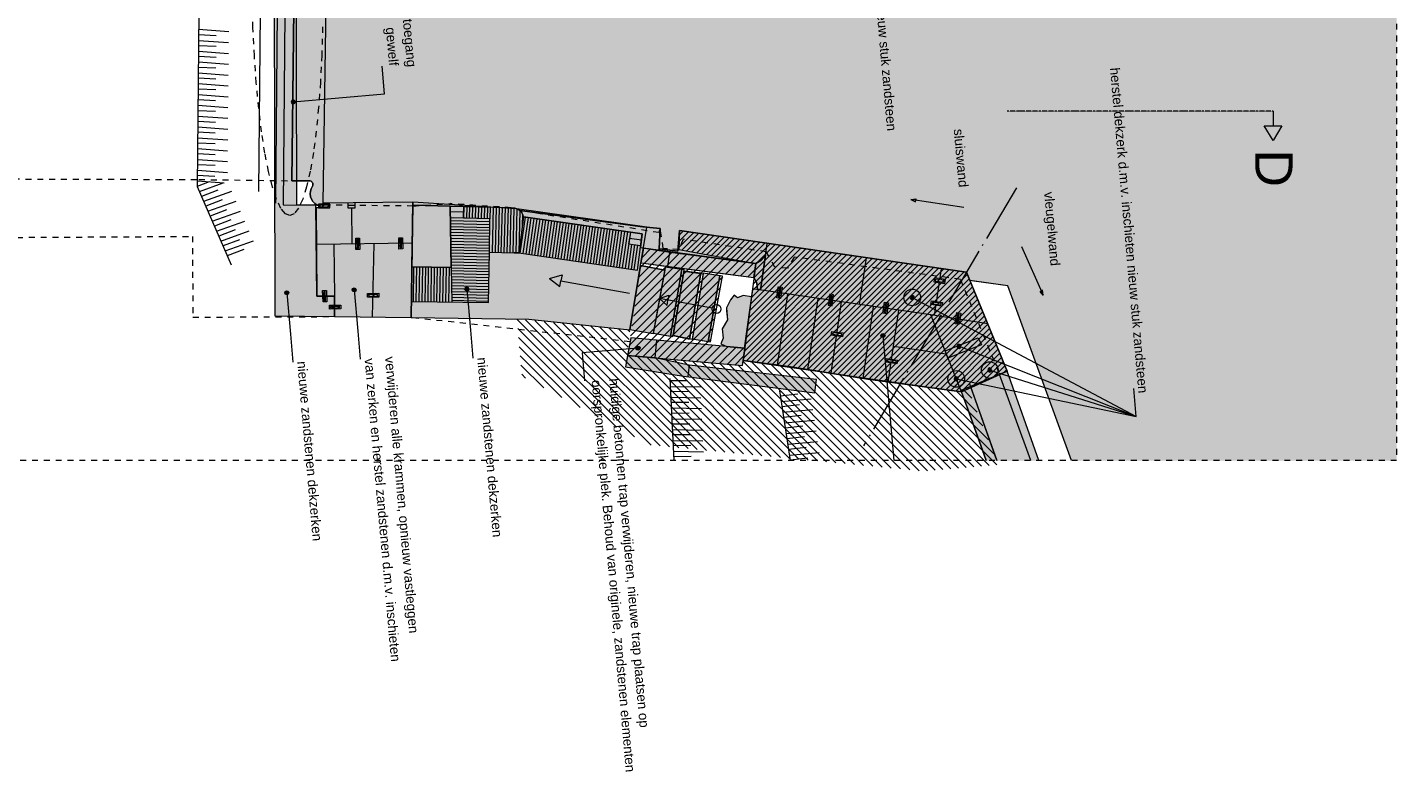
# Model space of a CAD drawing. Extents: x -251883 to 250656, y 0 to 909157.
# Tile 6 of 70: x 5320 to 28500, y 145247 to 158073. Entities that reach past the tile are written whole.
import ezdxf

# ---------------------------------------------------------------- set-up
doc = ezdxf.new("R2010")
doc.units = 0
doc.header["$MEASUREMENT"] = 0
for name, pattern in [('@L07DS2b', [6.3, 4, -1, 0.3, -1]), ('DASHDOT', [1250, 1000, -112.5, 25, -112.5]), ('DASHED', [200, 100, -100])]:
    doc.linetypes.add(name, pattern=pattern)
for name, color, linetype in [('A-0019-AFDEKVLAK', 1, 'Continuous'), ('A-0070-SYMBOOL', 8, 'Continuous'), ('A-0074--', 11, 'Continuous'), ('A-1100-TXT+MT-SO', 7, 'Continuous')]:
    doc.layers.add(name, color=color, linetype=linetype)
pattern_1 = [(45, (0, 0), (-49.497475, 49.497475), [])]

# ---------------------------------------------------------------- blocks, each defined once
blk = doc.blocks.new('M-MAATREGELEN_459')
at = {"linetype": 'Continuous', "lineweight": 5}
for color, points in [(111, [(143389, -102129), (142311, -99167), (141670, -99081), (141612, -98940), (136755, -98234), (136727, -98581), (136411, -98542), (136428, -98198), (136134, -98167), (134052, -97895), (134029, -97877), (134000, -97863), (133965, -97852), (133906, -97845), (132871, -97817), (132240, -97803), (132241, -97749), (130724, -97767), (130830, -90668), (132169, -90686), (132164, -90596), (132912, -90615), (132918, -90718), (133918, -90730), (134035, -90603), (136448, -90394), (136456, -90076), (136711, -90041), (136727, -90339), (137961, -90250), (137988, -90212), (138000, -89925), (138263, -89903), (138295, -90221), (141731, -89881), (142502, -89815), (143151, -88913), (144793, -88125), (145700, -87501), (145816, -87330), (146716, -87614), (147895, -92203), (148895, -91947), (148895, -102129)]), (111, [(130724, -97767), (130722, -97802), (130619, -97801, -0.445132), (130543, -97483, 0.478386), (130505, -97393), (130192, -97389), (130265, -91090), (130465, -91087, 0.564136), (130501, -90993, -0.391662), (130588, -90664), (130830, -90668)]), (8, [(130719, -97849), (130724, -97767), (132241, -97749), (132212, -99706), (130916, -99690), (130912, -99343), (130617, -99346), (130602, -97849)]), (254, [(132241, -97749), (134000, -97863), (136203, -98174), (135915, -99913), (134203, -99731), (132212, -99706)]), (254, [(132871, -97817), (132889, -98858), (132225, -98847), (132240, -97803)]), (8, [(136134, -98167), (136428, -98198), (136410, -98572), (136092, -98520), (136121, -98289), (134113, -98001, 0.163278), (134052, -97895)]), (8, [(136727, -98581), (136755, -98234), (141612, -98940), (142301, -100614), (141517, -100942), (141527, -100966), (139945, -100751), (138676, -100546), (137833, -100436), (137862, -100224), (137847, -100223), (137554, -100196), (137452, -100151), (137494, -100056), (137480, -99898), (137567, -99746), (137549, -99541), (137617, -99404), (137681, -99328), (137735, -99374), (137832, -99332), (137974, -99353), (137993, -99222), (138125, -99242), (138211, -98648), (138131, -98737), (138048, -98788), (136410, -98572), (136411, -98542)]), (8, [(138048, -98788), (138013, -99025), (136100, -98778), (136144, -98528)]), (254, [(138048, -98788), (138131, -98737), (138211, -98648), (138125, -99242), (138074, -99234), (138064, -99117), (138013, -99025)]), (8, [(136095, -98824), (136505, -98901), (136308, -99981), (135915, -99913)]), (254, [(136795, -98892), (136605, -100019), (136310, -99969), (136514, -98852)]), (254, [(137114, -98957), (136927, -100071), (136647, -100011), (136831, -98920)]), (254, [(137440, -98997), (137241, -100113), (136969, -100064), (137155, -98952)]), (8, [(137862, -100224), (137822, -100517), (135876, -100350), (135932, -100050)]), (254, [(136919, -100512), (139075, -100757), (139044, -100981), (136825, -100696), (135840, -100542), (135876, -100350), (136345, -100391)]), (254, [(142703, -102129), (141948, -102129), (141632, -101239), (141517, -100942), (142172, -100668)]), (254, [(142127, -102129), (141682, -100873), (142301, -100614), (142838, -102129)])]:
    blk.add_hatch(color=color, dxfattribs=at).paths.add_polyline_path(points, flags=0)
h = blk.add_hatch(dxfattribs=at)
h.set_pattern_fill('arcering', color=8, style=0, pattern_type=0)
h.set_pattern_definition([(45, (0, 0), (-70.71068, 70.71068), [])])
h.paths.add_polyline_path([(136144, -98528), (138048, -98788), (138013, -99025), (137498, -98959), (137253, -100169), (137847, -100223), (137822, -100517), (135876, -100350)], flags=0)
h = blk.add_hatch(dxfattribs=at)
h.set_pattern_fill('@AV093', color=154, style=0, pattern_type=0)
h.set_pattern_definition(pattern_1)
h.paths.add_polyline_path([(140660, -99230, 1), (140732, -99502, 1)], flags=0)
h = blk.add_hatch(dxfattribs=at)
h.set_pattern_fill('@AV093', color=154, style=0, pattern_type=0)
h.set_pattern_definition(pattern_1)
h.paths.add_polyline_path([(141870, -100166), (141300, -100392), (141252, -100271), (141810, -100050)], flags=0)
h = blk.add_hatch(dxfattribs=at)
h.set_pattern_fill('@AV093', color=154, style=0, pattern_type=0)
h.set_pattern_definition(pattern_1)
h.paths.add_polyline_path([(141971, -100459, 1), (142043, -100731, 1)], flags=0)
h = blk.add_hatch(dxfattribs=at)
h.set_pattern_fill('@AV093', color=154, style=0, pattern_type=0)
h.set_pattern_definition(pattern_1)
h.paths.add_polyline_path([(141403, -100609, 1), (141476, -100881, 1)], flags=0)
at = {"color": 7, "linetype": 'DASHED', "lineweight": 0}
blk.add_lwpolyline([(91895, -102129), (91895, -81129), (148895, -81129), (148895, -102129)], close=True, dxfattribs=at)
at = {"color": 111, "linetype": 'Continuous', "lineweight": 5}
blk.add_lwpolyline([(143389, -102129), (142311, -99167), (141670, -99081), (141612, -98940), (136755, -98234), (136727, -98581), (136411, -98542), (136428, -98198), (136428, -98198), (136134, -98167), (136134, -98167), (134052, -97895), (134029, -97877), (134000, -97863), (133965, -97852), (133906, -97845), (132871, -97817), (132240, -97803), (132241, -97749), (130724, -97767), (130830, -90668)], dxfattribs=at)
at = {"color": 9, "linetype": 'Continuous', "lineweight": 5}
for points in [[(129619, -89447), (128651, -90973), (128591, -97485), (129163, -98811)], [(128913, -94933), (128614, -94919)], [(128614, -95011), (129121, -95048)], [(128615, -94824), (129123, -94862)], [(128612, -95194), (129120, -95231)], [(128911, -95117), (128613, -95102)], [(128907, -95483), (128609, -95469)], [(128610, -95377), (129118, -95415)], [(128909, -95300), (128611, -95285)], [(128608, -95560), (129116, -95598)], [(128906, -95667), (128608, -95652)], [(128605, -95927), (129113, -95965)], [(128904, -95850), (128606, -95835)], [(128607, -95744), (129115, -95781)], [(128603, -96110), (129111, -96148)], [(128902, -96033), (128604, -96018)], [(128899, -96400), (128601, -96385)], [(128602, -96294), (129110, -96331)], [(128901, -96216), (128603, -96202)], [(128897, -96583), (128599, -96568)], [(128600, -96477), (129108, -96514)], [(128895, -96766), (128597, -96751)], [(128597, -96843), (129104, -96881)], [(128598, -96660), (129106, -96698)], [(128892, -97133), (128594, -97118)], [(128595, -97027), (129103, -97064)], [(128894, -96950), (128596, -96935)], [(128890, -97316), (128592, -97301)], [(128593, -97210), (129101, -97247)], [(128591, -97393), (129046, -97427)], [(128790, -97408), (128591, -97485)], [(128627, -97569), (129028, -97426)], [(128942, -97546), (128663, -97653)], [(128700, -97737), (129179, -97566)], [(129014, -97714), (128736, -97821)], [(128772, -97905), (129252, -97734)], [(129087, -97882), (128809, -97989)], [(128845, -98074), (129325, -97902)], [(129160, -98050), (128881, -98157)], [(128918, -98242), (129397, -98071)], [(129232, -98219), (128954, -98326)], [(128990, -98410), (129470, -98239)], [(129305, -98387), (129027, -98494)], [(129063, -98578), (129543, -98407)], [(129378, -98555), (129099, -98662)], [(136593, -100740), (136660, -102129)], [(136893, -100777), (136595, -100779)], [(136599, -100871), (137108, -100880)], [(136902, -100960), (136604, -100963)], [(136608, -101054), (137117, -101063)], [(138447, -100947), (138629, -102129)], [(138758, -101003), (138461, -101037)], [(136911, -101143), (136612, -101146)], [(136617, -101237), (137126, -101246)], [(138475, -101128), (138982, -101083)], [(138786, -101185), (138489, -101218)], [(138503, -101309), (139010, -101264)], [(136920, -101326), (136621, -101329)], [(136626, -101420), (137135, -101429)], [(136928, -101509), (136630, -101512)], [(138813, -101366), (138517, -101399)], [(138531, -101490), (139038, -101445)], [(136634, -101604), (137143, -101612)], [(136937, -101692), (136639, -101695)], [(138841, -101547), (138545, -101580)], [(138559, -101671), (139066, -101626)], [(138869, -101728), (138573, -101762)], [(136643, -101787), (137152, -101795)], [(136946, -101875), (136648, -101878)], [(136652, -101970), (137161, -101978)], [(138587, -101853), (139094, -101807)], [(138897, -101909), (138601, -101943)], [(138615, -102034), (139122, -101989)], [(136955, -102061), (136656, -102064)], [(138925, -102090), (138629, -102124)]]:
    blk.add_lwpolyline(points, dxfattribs=at)
at = {"color": 8, "linetype": 'Continuous', "lineweight": 5}
for points in [[(129979, -90628), (129913, -97766)], [(129689, -90873), (129627, -97570)], [(130617, -99346), (130912, -99343), (130916, -99690), (132212, -99706), (132241, -97749), (130724, -97767), (130719, -97849), (130602, -97849), (130617, -99346)], [(131139, -97763), (131140, -97849), (131265, -97847), (131264, -97761)], [(132871, -97817), (132889, -98858), (132225, -98847), (132240, -97803)], [(132246, -97817), (132245, -97817)], [(132874, -97777), (132873, -97777)], [(131202, -97848), (131209, -98459)], [(133099, -97923), (132873, -97917)], [(133097, -98023), (132875, -98017)], [(133547, -98034), (132930, -98018)], [(133537, -98601), (133547, -98034), (133097, -98023), (133102, -97823)], [(133102, -97823), (133097, -98023)], [(133152, -97824), (133147, -98024)], [(133202, -97826), (133197, -98025)], [(133252, -97827), (133247, -98026)], [(133302, -97828), (133297, -98028)], [(133352, -97830), (133347, -98029)], [(133402, -97831), (133397, -98030)], [(133452, -97832), (133447, -98031)], [(133502, -97834), (133497, -98032)], [(133552, -97835), (133547, -98034)], [(133602, -97836), (133583, -98601)], [(133652, -97838), (133633, -98602)], [(133702, -97839), (133683, -98603)], [(133752, -97840), (133733, -98604)], [(133802, -97842), (133783, -98604)], [(133852, -97842), (133833, -98605)], [(133902, -97843), (133883, -98606)], [(133951, -97851), (133933, -98607)], [(134001, -97864), (133983, -98609)], [(134050, -97894), (134033, -98612)], [(134052, -97895), (136134, -98167), (136134, -98167)], [(134142, -98005), (134054, -98615)], [(134099, -97958), (134094, -98145)], [(134191, -98012), (134103, -98623)], [(134241, -98019), (134153, -98630)], [(134290, -98026), (134202, -98637)], [(134340, -98033), (134252, -98644)], [(134389, -98040), (134301, -98651)], [(134439, -98047), (134351, -98658)], [(133546, -98084), (132876, -98067)], [(133544, -98134), (132876, -98117)], [(133544, -98184), (132877, -98167)], [(133544, -98234), (132878, -98217)], [(133543, -98284), (132879, -98267)], [(134488, -98055), (134400, -98665)], [(134538, -98062), (134450, -98672)], [(134587, -98069), (134499, -98680)], [(134637, -98076), (134549, -98687)], [(134686, -98083), (134598, -98694)], [(134736, -98090), (134648, -98701)], [(134785, -98097), (134697, -98708)], [(134835, -98104), (134747, -98715)], [(134884, -98112), (134796, -98722)], [(134934, -98119), (134846, -98729)], [(134983, -98126), (134895, -98737)], [(135033, -98133), (134945, -98744)], [(135082, -98140), (134994, -98751)], [(135132, -98147), (135044, -98758)], [(135181, -98154), (135093, -98765)], [(135231, -98162), (135143, -98772)], [(135280, -98169), (135192, -98779)], [(135330, -98176), (135242, -98787)], [(135379, -98183), (135291, -98794)], [(135429, -98190), (135341, -98801)], [(135478, -98197), (135390, -98808)], [(135528, -98204), (135440, -98815)], [(135577, -98211), (135489, -98822)], [(135626, -98219), (135539, -98829)], [(135676, -98226), (135588, -98836)], [(135725, -98233), (135638, -98844)], [(135775, -98240), (135687, -98851)], [(135824, -98247), (135736, -98858)], [(135874, -98254), (135786, -98865)], [(135923, -98261), (135835, -98872)], [(135923, -98261), (135909, -98360), (136109, -98388)], [(136134, -98167), (136428, -98198), (136411, -98542), (136727, -98581)], [(136727, -98581), (136755, -98234), (141612, -98940), (142301, -100614), (142172, -100668)], [(132231, -98447), (130608, -98466)], [(130902, -98463), (130912, -99343)], [(131559, -99698), (131587, -98455)], [(133542, -98334), (132880, -98317)], [(133541, -98384), (132881, -98367)], [(133540, -98434), (132882, -98417)], [(133539, -98484), (132882, -98467)], [(135945, -98466), (135885, -98879)], [(135909, -98360), (135894, -98458), (136095, -98487)], [(135994, -98473), (135934, -98886)], [(136044, -98480), (135984, -98893)], [(138125, -99242), (138240, -98450)], [(132216, -99434), (133523, -99453), (133537, -98601), (133954, -98607), (134034, -98612), (133954, -98607)], [(133538, -98534), (132883, -98517)], [(133538, -98584), (132884, -98567)], [(133537, -98634), (132885, -98617)], [(133536, -98684), (132886, -98667)], [(133535, -98734), (132887, -98717)], [(136556, -98843), (136591, -98602)], [(138211, -98648), (138131, -98737), (138048, -98788)], [(139803, -99486), (139918, -98694)], [(132253, -98848), (132244, -99434)], [(132303, -98848), (132294, -99435)], [(132353, -98849), (132344, -99436)], [(132403, -98850), (132394, -99437)], [(132453, -98851), (132444, -99437)], [(132503, -98852), (132494, -99438)], [(132553, -98853), (132544, -99439)], [(132603, -98853), (132594, -99440)], [(132653, -98854), (132644, -99440)], [(132703, -98855), (132694, -99441)], [(132753, -98856), (132744, -99442)], [(132803, -98857), (132794, -99443)], [(132853, -98857), (132844, -99443)], [(133534, -98784), (132887, -98767)], [(133533, -98834), (132888, -98817)], [(132889, -98858), (132888, -98857)], [(132888, -98857), (132899, -99443)], [(133533, -98884), (132888, -98867)], [(133532, -98934), (132889, -98917)], [(133531, -98984), (132890, -98967)], [(136505, -98901), (136095, -98824), (135915, -99913)], [(136505, -98901), (136308, -99981), (135915, -99913)], [(136310, -99969), (136644, -100026), (136834, -98898), (136514, -98852), (136505, -98901)], [(136795, -98892), (136605, -100019)], [(137114, -98957), (136927, -100071)], [(136969, -100064), (137280, -100120), (137483, -99004), (137155, -98952), (137154, -98963)], [(141074, -99670), (141189, -98879)], [(133530, -99034), (132891, -99017)], [(133529, -99084), (132892, -99067)], [(133528, -99134), (132893, -99117)], [(133528, -99184), (132894, -99168)], [(134552, -99047), (134766, -98984), (134748, -99082), (135908, -99293)], [(134552, -99047), (134730, -99181), (134748, -99082), (135908, -99293)], [(137440, -98997), (137241, -100113)], [(138013, -99025), (138064, -99117), (138074, -99234)], [(142311, -99167), (141736, -99090)], [(143389, -102129), (142311, -99167)], [(133527, -99234), (132895, -99218)], [(133526, -99283), (132895, -99268)], [(133523, -99433), (132895, -99418)], [(133524, -99383), (132896, -99368)], [(133525, -99333), (132897, -99318)], [(137308, -99548), (136416, -99386), (136576, -99325), (136560, -99412)], [(137308, -99548), (136416, -99386), (136544, -99500), (136560, -99412)], [(137974, -99353), (137832, -99332), (137735, -99374), (137681, -99328), (137617, -99404), (137549, -99541), (137553, -99590), (137567, -99746), (137480, -99898), (137494, -100056), (137452, -100151), (137554, -100196)], [(141527, -100966), (141011, -99661), (137993, -99222), (137847, -100223)], [(138412, -100512), (138587, -99309)], [(138926, -100586), (139101, -99384)], [(139321, -100650), (139497, -99441)], [(139864, -100738), (140041, -99520)], [(140290, -100798), (140467, -99582)], [(141972, -99813), (141011, -99661)], [(136345, -100391), (136371, -100090)], [(136345, -100391), (135876, -100350)], [(140378, -100190), (141271, -100320)], [(136919, -100512), (136897, -100706)], [(141948, -102129), (141632, -101239), (141527, -100966), (139945, -100751), (138676, -100546), (137833, -100436)], [(142172, -100668), (141517, -100942)], [(142838, -102129), (142301, -100614), (141682, -100873), (142127, -102129)], [(142703, -102129), (142172, -100668)], [(142838, -102129), (142301, -100614)], [(142127, -102129), (141670, -100837)]]:
    blk.add_lwpolyline(points, dxfattribs=at)
at = {"color": 111, "linetype": 'Continuous', "lineweight": 5}
blk.add_lwpolyline([(130830, -90668), (130588, -90664, 0.391662), (130501, -90993, -0.564136), (130465, -91087), (130265, -91090), (130192, -97389), (130505, -97393, -0.478386), (130543, -97483, 0.445132), (130619, -97801), (130722, -97802), (130724, -97767)], format="xyb", close=True, dxfattribs=at)
at = {"color": 8, "linetype": 'DASHED', "lineweight": 5}
for points in [[(116484, -97333), (128620, -97368), (130192, -97389)], [(132245, -97817), (130722, -97802)], [(132246, -97817), (132873, -97777)], [(133906, -97845), (132874, -97777)], [(141510, -99059), (138694, -98681), (138586, -98870), (138370, -98853), (138225, -98593), (136818, -98381), (136741, -98554), (136550, -98541), (136480, -98534), (136428, -98198), (136407, -98267), (134052, -97895)], [(135920, -100116), (132212, -99706)]]:
    blk.add_lwpolyline(points, dxfattribs=at)
at = {"color": 8, "linetype": 'Continuous', "lineweight": 5}
for points in [[(130602, -97849), (130617, -99346), (130912, -99343), (130916, -99690), (132212, -99706), (132241, -97749), (130724, -97767), (130719, -97849)], [(132212, -99706), (134203, -99731), (135915, -99913), (136203, -98174), (134000, -97863), (132241, -97749)], [(134034, -98612), (136042, -98901), (136121, -98289), (134113, -98001)], [(136411, -98542), (136410, -98572), (138048, -98788), (138131, -98737), (138211, -98648), (138125, -99242), (137993, -99222), (137974, -99353), (137832, -99332), (137735, -99374), (137681, -99328), (137617, -99404), (137549, -99541), (137567, -99746), (137480, -99898), (137494, -100056), (137452, -100151), (137554, -100196), (137847, -100223), (137862, -100224), (137833, -100436), (138676, -100546), (139945, -100751), (141527, -100966), (141517, -100942), (142301, -100614), (141612, -98940), (136755, -98234), (136727, -98581)], [(136144, -98528), (136100, -98778), (138013, -99025), (138048, -98788)], [(136144, -98528), (136100, -98778), (136556, -98843), (138013, -99025), (138048, -98788), (136591, -98602)], [(136095, -98824), (136505, -98901), (136308, -99981), (135915, -99913)], [(136831, -98920), (137154, -98963), (136967, -100080), (136647, -100011)], [(137822, -100517), (137862, -100224), (135932, -100050), (135840, -100542), (136825, -100696), (139044, -100981), (139075, -100757), (136919, -100512), (136345, -100391)], [(135932, -100050), (135876, -100350), (137822, -100517), (137862, -100224)]]:
    blk.add_lwpolyline(points, close=True, dxfattribs=at)
at = {"color": 254, "linetype": 'Continuous', "lineweight": 5}
for points in [[(132240, -97803), (132225, -98847), (132889, -98858), (132871, -97817)], [(138048, -98788), (138131, -98737), (138211, -98648), (138125, -99242), (138074, -99234), (138064, -99117), (138013, -99025)], [(136514, -98852), (136310, -99969), (136605, -100019), (136795, -98892)], [(136831, -98920), (136647, -100011), (136927, -100071), (137114, -98957)], [(137155, -98952), (136969, -100064), (137241, -100113), (137440, -98997)], [(136345, -100391), (135876, -100350), (135840, -100542), (136825, -100696), (139044, -100981), (139075, -100757), (136919, -100512)]]:
    blk.add_lwpolyline(points, close=True, dxfattribs=at)
at = {"color": 8, "linetype": 'Continuous', "lineweight": 5}
blk.add_lwpolyline([(132240, -97803), (132871, -97817), (133838, -97843), (133938, -97849, -0.341586), (134113, -98001)], format="xyb", dxfattribs=at)
at = {"color": 251, "linetype": 'Continuous', "lineweight": 5}
for points in [[(141569, -97844), (140674, -97709), (140758, -97697), (140758, -97722)], [(141569, -97844), (140674, -97709), (140750, -97746), (140758, -97722)], [(142547, -98501), (142914, -99329), (142858, -99264), (142879, -99251)], [(142547, -98501), (142914, -99329), (142903, -99244), (142879, -99251)]]:
    blk.add_lwpolyline(points, dxfattribs=at)
at = {"color": 8, "linetype": 'Continuous', "lineweight": 5}
blk.add_lwpolyline([(134052, -97895, -0.163278), (134113, -98001), (136121, -98289), (136092, -98520), (136410, -98572), (136428, -98198), (136134, -98167), (136134, -98167)], format="xyb", close=True, dxfattribs=at)
at = {"color": 154, "linetype": 'Continuous', "lineweight": 5}
blk.add_lwpolyline([(141870, -100166), (141300, -100392), (141252, -100271), (141810, -100050)], close=True, dxfattribs=at)
at = {"color": 254, "linetype": 'Continuous', "lineweight": 5}
for points in [[(142172, -100668), (141517, -100942), (141632, -101239), (141948, -102129)], [(142703, -102129), (142172, -100668)]]:
    blk.add_lwpolyline(points, dxfattribs=at)
at = {"color": 154, "linetype": 'Continuous', "lineweight": 5}
for centre in [(140696, -99366), (142007, -100595), (141440, -100745)]:
    blk.add_circle(centre, 141, dxfattribs=at)
at = {"color": 8, "linetype": 'Continuous', "lineweight": 5}
blk.add_circle((137382, -99562), 75, dxfattribs=at)
at = {"layer": 'A-0070-SYMBOOL', "color": 8, "linetype": 'Continuous', "lineweight": 5}
for points in [[(130217, -96054), (131761, -95919), (131720, -95446)], [(130107, -99288), (130168, -99986), (130209, -100459)], [(131249, -99239), (131310, -99936), (131351, -100409)], [(133154, -99222), (133216, -99920), (133257, -100393)], [(136053, -100224), (135106, -100306), (135148, -100779)], [(141487, -100193), (144486, -101383), (144445, -100910)], [(142007, -100595), (144486, -101383), (144445, -100910)], [(141440, -100745), (144486, -101383), (144445, -100910)]]:
    blk.add_lwpolyline(points, dxfattribs=at)
for points in [[(130214, -96019), (130190, -96031), (130182, -96057), (130195, -96081), (130220, -96089), (130244, -96076), (130252, -96051), (130240, -96027)], [(130215, -96029), (130198, -96038), (130192, -96056), (130201, -96073), (130219, -96079), (130236, -96070), (130242, -96052), (130233, -96035)], [(130216, -96039), (130206, -96044), (130202, -96055), (130208, -96065), (130218, -96069), (130229, -96063), (130232, -96052), (130227, -96042)], [(130217, -96049), (130213, -96051), (130212, -96054), (130214, -96058), (130218, -96059), (130221, -96057), (130222, -96053), (130220, -96050)], [(131252, -99273), (131226, -99265), (131214, -99242), (131222, -99216), (131246, -99204), (131271, -99212), (131284, -99236), (131275, -99261)], [(133158, -99257), (133132, -99249), (133120, -99225), (133128, -99200), (133151, -99188), (133177, -99196), (133189, -99219), (133181, -99245)], [(133157, -99247), (133138, -99242), (133130, -99225), (133135, -99206), (133152, -99197), (133171, -99203), (133179, -99220), (133174, -99238)], [(133156, -99237), (133145, -99234), (133140, -99224), (133143, -99213), (133153, -99207), (133164, -99211), (133169, -99221), (133166, -99232)], [(130110, -99323), (130084, -99315), (130072, -99291), (130080, -99266), (130103, -99253), (130129, -99261), (130141, -99285), (130133, -99311)], [(130109, -99313), (130090, -99307), (130082, -99290), (130087, -99272), (130104, -99263), (130123, -99269), (130131, -99286), (130126, -99304)], [(130108, -99303), (130097, -99300), (130092, -99290), (130095, -99279), (130105, -99273), (130116, -99277), (130121, -99287), (130118, -99298)], [(130107, -99293), (130103, -99292), (130102, -99289), (130103, -99285), (130106, -99283), (130110, -99284), (130111, -99288), (130110, -99292)], [(131251, -99263), (131233, -99258), (131224, -99241), (131230, -99222), (131246, -99214), (131265, -99219), (131274, -99236), (131268, -99255)], [(131250, -99254), (131239, -99250), (131234, -99240), (131237, -99229), (131247, -99224), (131258, -99227), (131264, -99237), (131260, -99248)], [(131249, -99244), (131245, -99242), (131244, -99239), (131245, -99235), (131248, -99234), (131252, -99235), (131254, -99238), (131252, -99242)], [(133155, -99227), (133151, -99226), (133150, -99223), (133151, -99219), (133154, -99217), (133158, -99219), (133159, -99222), (133158, -99226)], [(140693, -99331), (140669, -99343), (140661, -99369), (140673, -99392), (140699, -99401), (140722, -99388), (140731, -99363), (140718, -99339)], [(140694, -99341), (140677, -99350), (140671, -99368), (140680, -99385), (140698, -99391), (140715, -99382), (140721, -99364), (140712, -99347)], [(140694, -99351), (140684, -99356), (140681, -99367), (140686, -99377), (140697, -99381), (140707, -99375), (140711, -99364), (140705, -99354)], [(140695, -99361), (140692, -99362), (140691, -99366), (140692, -99370), (140696, -99371), (140700, -99369), (140701, -99365), (140699, -99362)], [(140203, -100046), (140178, -100038), (140165, -100014), (140173, -99989), (140197, -99976), (140223, -99985), (140235, -100008), (140227, -100034)], [(140202, -100036), (140184, -100030), (140175, -100014), (140181, -99995), (140198, -99986), (140216, -99992), (140225, -100009), (140219, -100027)], [(140201, -100026), (140190, -100023), (140185, -100013), (140189, -100002), (140199, -99996), (140210, -100000), (140215, -100010), (140212, -100021)], [(140200, -100016), (140197, -100015), (140195, -100012), (140196, -100008), (140200, -100006), (140203, -100008), (140205, -100011), (140204, -100015)], [(136056, -100258), (136030, -100250), (136018, -100227), (136026, -100201), (136050, -100189), (136075, -100197), (136088, -100221), (136080, -100246)], [(136055, -100249), (136037, -100243), (136028, -100226), (136034, -100208), (136051, -100199), (136069, -100204), (136078, -100221), (136072, -100240)], [(136054, -100239), (136043, -100235), (136038, -100225), (136041, -100214), (136051, -100209), (136062, -100212), (136068, -100222), (136064, -100233)], [(136053, -100229), (136050, -100227), (136048, -100224), (136049, -100220), (136052, -100219), (136056, -100220), (136058, -100223), (136057, -100227)], [(141484, -100158), (141460, -100170), (141452, -100196), (141465, -100220), (141490, -100228), (141514, -100215), (141522, -100190), (141510, -100166)], [(141485, -100168), (141468, -100177), (141462, -100195), (141471, -100212), (141489, -100218), (141506, -100209), (141512, -100191), (141503, -100174)], [(141486, -100178), (141476, -100183), (141472, -100194), (141477, -100204), (141488, -100208), (141499, -100203), (141502, -100192), (141497, -100181)], [(141487, -100188), (141483, -100190), (141482, -100193), (141484, -100197), (141488, -100198), (141491, -100196), (141492, -100192), (141490, -100189)], [(142004, -100560), (141980, -100572), (141972, -100598), (141985, -100622), (142010, -100630), (142034, -100617), (142042, -100592), (142030, -100568)], [(142005, -100570), (141988, -100579), (141982, -100597), (141991, -100614), (142009, -100620), (142026, -100611), (142032, -100593), (142023, -100576)], [(142006, -100580), (141996, -100585), (141992, -100596), (141997, -100606), (142008, -100610), (142019, -100604), (142022, -100593), (142017, -100583)], [(142007, -100590), (142003, -100592), (142002, -100595), (142004, -100599), (142007, -100600), (142011, -100598), (142012, -100594), (142010, -100591)], [(141436, -100710), (141413, -100723), (141405, -100748), (141417, -100772), (141443, -100780), (141466, -100768), (141474, -100742), (141462, -100718)], [(141437, -100720), (141420, -100729), (141415, -100747), (141423, -100764), (141442, -100770), (141459, -100761), (141464, -100743), (141456, -100726)], [(141438, -100730), (141428, -100736), (141425, -100747), (141430, -100757), (141441, -100760), (141451, -100755), (141454, -100744), (141449, -100734)], [(141439, -100740), (141436, -100742), (141435, -100746), (141436, -100749), (141440, -100750), (141443, -100749), (141444, -100745), (141443, -100741)]]:
    blk.add_lwpolyline(points, close=True, dxfattribs=at)
at = {"layer": 'A-0074--', "color": 11, "linetype": '@L07DS2b', "lineweight": 9}
blk.add_lwpolyline([(146804, -96209), (142304, -96210)], dxfattribs=at)
at = {"layer": 'A-0074--', "color": 11, "linetype": 'Continuous', "lineweight": 9}
blk.add_lwpolyline([(146804, -96209), (146804, -96459), (146954, -96459), (146804, -96709), (146654, -96459), (146804, -96459)], dxfattribs=at)
at = {"layer": 'A-0070-SYMBOOL', "color": 7, "linetype": 'Continuous', "attachment_point": 7, "line_spacing_factor": 0.933333}
for s, insert, char_height, rotation in [('{\\fArial|b0|i0|c12|p0;herstel dekzerk d.m.v. inschieten nieuw stuk zandsteen}', (139786, -91038), 162, 275), ('{\\fArial|b0|i0|c12|p0;reconstrueren afwerking van toegang}', (131768, -91752), 162, 275), ('{\\fArial|b0|i0|c12|p0;gewelf}', (131734, -94801), 162, 275), ('{\\fArial|b0|i0|c12|p0;herstel dekzerk d.m.v. inschieten nieuw stuk zandsteen}', (144040, -95480), 162, 275), ('{\\fArial|b0|i0|c12|p0;D}', (146504, -96859), 630, 270.0096), ('{\\fArial|b0|i0|c12|p0;nieuwe zandstenen dekzerken}', (130279, -100452), 162, 275), ('{\\fArial|b0|i0|c12|p0;van zerken en herstel zandstenen d.m.v. inschieten}', (131421, -100403), 162, 275), ('{\\fArial|b0|i0|c12|p0;verwijderen alle krammen, opnieuw vastleggen}', (131720, -100377), 162, 275), ('{\\fArial|b0|i0|c12|p0;nieuwe zandstenen dekzerken}', (133327, -100387), 162, 275), ('{\\fArial|b0|i0|c12|p0;oorspronkelijke plek. Behoud van originele, zandstenen elementen}', (135218, -100773), 162, 275), ('{\\fArial|b0|i0|c12|p0;huidige betonnen trap verwijderen, nieuwe trap plaatsen op}', (135516, -100747), 162, 275)]:
    blk.add_mtext(s, dxfattribs=dict(at, insert=insert, char_height=char_height, rotation=rotation))
at = {"layer": 'A-1100-TXT+MT-SO', "color": 7, "linetype": 'Continuous', "char_height": 162, "attachment_point": 7, "rotation": 275, "line_spacing_factor": 0.933333}
for s, insert in [('{\\fArial|b0|i0|c12|p0;sluiswand}', (141395, -96517)), ('{\\fArial|b0|i0|c12|p0;vleugelwand}', (142879, -97588))]:
    blk.add_mtext(s, dxfattribs=dict(at, insert=insert))
at = {"linetype": 'Continuous'}
for points in [[(130664, -97804), (130814, -97803), (130815, -97828), (130664, -97829)], [(131319, -98383), (131321, -98533), (131296, -98533), (131294, -98383)], [(132048, -98375), (132050, -98525), (132025, -98525), (132023, -98375)], [(138423, -99354), (138445, -99206), (138470, -99209), (138448, -99358)], [(141087, -99058), (141235, -99080), (141232, -99105), (141083, -99083)], [(130758, -99270), (130760, -99420), (130735, -99420), (130733, -99270)], [(131493, -99317), (131643, -99315), (131643, -99340), (131493, -99342)], [(139295, -99481), (139317, -99333), (139342, -99336), (139320, -99485)], [(140222, -99616), (140244, -99467), (140268, -99471), (140247, -99619)], [(141037, -99445), (141185, -99466), (141181, -99491), (141033, -99469)], [(141446, -99794), (141467, -99645), (141492, -99649), (141470, -99797)], [(139351, -99962), (139500, -99984), (139496, -100009), (139348, -99987)], [(140275, -100421), (140424, -100442), (140420, -100467), (140271, -100445)]]:
    blk.add_wipeout(points, dxfattribs=at).dxf.layer = 'A-0019-AFDEKVLAK'
at = {"linetype": 'Continuous', "lineweight": 5}
h = blk.add_hatch(dxfattribs=at)
h.set_pattern_fill('@AV093', color=154, style=0, pattern_type=0)
h.set_pattern_definition(pattern_1)
h.paths.add_polyline_path([(130644, -97785), (130645, -97850), (130835, -97848), (130834, -97783)], flags=0)
h = blk.add_hatch(dxfattribs=at)
h.set_pattern_fill('@AV093', color=154, style=0, pattern_type=0)
h.set_pattern_definition(pattern_1)
h.paths.add_polyline_path([(136755, -98234), (136741, -98554), (138048, -98788), (137833, -100436), (141527, -100966), (142301, -100614), (141612, -98940)], flags=0)
h = blk.add_hatch(dxfattribs=at)
h.set_pattern_fill('@AV093', color=154, style=0, pattern_type=0)
h.set_pattern_definition(pattern_1)
h.paths.add_polyline_path([(131341, -98553), (131276, -98554), (131274, -98364), (131339, -98363)], flags=0)
h = blk.add_hatch(dxfattribs=at)
h.set_pattern_fill('@AV093', color=154, style=0, pattern_type=0)
h.set_pattern_definition(pattern_1)
h.paths.add_polyline_path([(132068, -98354), (132070, -98544), (132005, -98545), (132003, -98355)], flags=0)
h = blk.add_hatch(dxfattribs=at)
h.set_pattern_fill('@AV093', color=154, style=0, pattern_type=0)
h.set_pattern_definition(pattern_1)
h.paths.add_polyline_path([(138492, -99192), (138465, -99381), (138400, -99371), (138428, -99183)], flags=0)
h = blk.add_hatch(dxfattribs=at)
h.set_pattern_fill('@AV093', color=154, style=0, pattern_type=0)
h.set_pattern_definition(pattern_1)
h.paths.add_polyline_path([(141061, -99100), (141249, -99127), (141258, -99063), (141070, -99035)], flags=0)
h = blk.add_hatch(dxfattribs=at)
h.set_pattern_fill('@AV093', color=154, style=0, pattern_type=0)
h.set_pattern_definition(pattern_1)
h.paths.add_polyline_path([(131663, -99295), (131663, -99360), (131473, -99362), (131473, -99297)], flags=0)
h = blk.add_hatch(dxfattribs=at)
h.set_pattern_fill('@AV093', color=154, style=0, pattern_type=0)
h.set_pattern_definition(pattern_1)
h.paths.add_polyline_path([(139273, -99498), (139337, -99507), (139364, -99319), (139300, -99310)], flags=0)
h = blk.add_hatch(dxfattribs=at)
h.set_pattern_fill('@AV093', color=154, style=0, pattern_type=0)
h.set_pattern_definition(pattern_1)
h.paths.add_polyline_path([(141020, -99422), (141208, -99449), (141198, -99514), (141010, -99486)], flags=0)
h = blk.add_hatch(dxfattribs=at)
h.set_pattern_fill('@AV093', color=154, style=0, pattern_type=0)
h.set_pattern_definition(pattern_1)
h.paths.add_polyline_path([(140286, -99485), (140263, -99642), (140199, -99633), (140227, -99445), (140291, -99454)], flags=0)
h = blk.add_hatch(dxfattribs=at)
h.set_pattern_fill('@AV093', color=154, style=0, pattern_type=0)
h.set_pattern_definition(pattern_1)
h.paths.add_polyline_path([(141450, -99622), (141515, -99632), (141487, -99820), (141423, -99811)], flags=0)
h = blk.add_hatch(dxfattribs=at)
h.set_pattern_fill('@GA03b', color=92, style=0, pattern_type=0)
h.set_pattern_definition([(135, (0, 0), (-70.71068, -70.71068), [])])
h.paths.add_polyline_path([(134002, -99728), (134087, -100697), (136246, -101863), (140903, -102309), (142152, -102200), (141632, -100893), (141527, -100966), (137833, -100436), (137822, -100517), (135876, -100350), (135915, -99913)], flags=0)
h = blk.add_hatch(dxfattribs=at)
h.set_pattern_fill('@AV093', color=154, style=0, pattern_type=0)
h.set_pattern_definition(pattern_1)
h.paths.add_polyline_path([(139334, -99940), (139523, -99967), (139513, -100031), (139325, -100004)], flags=0)
h = blk.add_hatch(dxfattribs=at)
h.set_pattern_fill('@AV093', color=154, style=0, pattern_type=0)
h.set_pattern_definition(pattern_1)
h.paths.add_polyline_path([(140258, -100398), (140446, -100425), (140437, -100490), (140249, -100462)], flags=0)
at = {"color": 8, "linetype": 'DASHED', "lineweight": 5}
for points in [[(130713, -94783), (130700, -95261), (130677, -95719), (130645, -96151), (130605, -96551), (130558, -96911), (130503, -97225), (130442, -97490), (130376, -97701), (130306, -97854), (130233, -97947), (130159, -97979), (130083, -97949), (130008, -97857), (129935, -97706), (129864, -97496), (129798, -97233), (129736, -96920), (129681, -96561), (129632, -96163), (129591, -95731), (129558, -95273), (129534, -94796), (129520, -94307)], [(141510, -99059), (142172, -100668)]]:
    blk.add_lwpolyline(points, dxfattribs=at)
at = {"color": 8, "linetype": 'Continuous', "lineweight": 5}
blk.add_lwpolyline([(132164, -90596), (132169, -90686), (130110, -90657), (130045, -97795), (130626, -97801)], dxfattribs=at)
blk.add_lwpolyline([(130722, -97802), (130619, -97801, -0.445132), (130543, -97483, 0.478386), (130505, -97393), (130192, -97389), (130265, -91090)], format="xyb", dxfattribs=at)
at = {"color": 251, "linetype": 'DASHDOT', "lineweight": 5}
blk.add_lwpolyline([(142461, -97509), (139871, -101877)], dxfattribs=at)
at = {"color": 154, "linetype": 'Continuous', "lineweight": 5}
for points in [[(130644, -97785), (130645, -97850), (130835, -97848), (130834, -97783)], [(136755, -98234), (136741, -98554), (138048, -98788), (137833, -100436), (141527, -100966), (142301, -100614), (141612, -98940)], [(131341, -98553), (131276, -98554), (131274, -98364), (131339, -98363)], [(132068, -98354), (132070, -98544), (132005, -98545), (132003, -98355)], [(138492, -99192), (138465, -99381), (138400, -99371), (138428, -99183)], [(141061, -99100), (141249, -99127), (141258, -99063), (141070, -99035)], [(131663, -99295), (131663, -99360), (131473, -99362), (131473, -99297)], [(139273, -99498), (139337, -99507), (139364, -99319), (139300, -99310)], [(141020, -99422), (141208, -99449), (141198, -99514), (141010, -99486)], [(140286, -99485), (140263, -99642), (140199, -99633), (140227, -99445), (140291, -99454)], [(141450, -99622), (141515, -99632), (141487, -99820), (141423, -99811)], [(139334, -99940), (139523, -99967), (139513, -100031), (139325, -100004)], [(140258, -100398), (140446, -100425), (140437, -100490), (140249, -100462)]]:
    blk.add_lwpolyline(points, close=True, dxfattribs=at)
at = {"color": 8, "linetype": 'Continuous', "lineweight": 5}
for points in [[(130664, -97829), (130815, -97828), (130814, -97803), (130664, -97804)], [(131294, -98383), (131296, -98533), (131321, -98533), (131319, -98383)], [(132023, -98375), (132025, -98525), (132050, -98525), (132048, -98375)], [(138448, -99358), (138470, -99209), (138445, -99206), (138423, -99354)], [(141083, -99083), (141232, -99105), (141235, -99080), (141087, -99058)], [(130733, -99270), (130735, -99420), (130760, -99420), (130758, -99270)], [(131493, -99342), (131643, -99340), (131643, -99315), (131493, -99317)], [(139320, -99485), (139342, -99336), (139317, -99333), (139295, -99481)], [(140247, -99619), (140268, -99471), (140244, -99467), (140222, -99616)], [(141033, -99469), (141181, -99491), (141185, -99466), (141037, -99445)], [(141470, -99797), (141492, -99649), (141467, -99645), (141446, -99794)], [(139348, -99987), (139496, -100009), (139500, -99984), (139351, -99962)], [(140271, -100445), (140420, -100467), (140424, -100442), (140275, -100421)]]:
    blk.add_lwpolyline(points, close=True, dxfattribs=at)
at = {"layer": 'A-0070-SYMBOOL', "color": 8, "linetype": 'Continuous', "lineweight": 5}
for points in [[(140696, -99366), (144486, -101383), (144445, -100910)], [(140200, -100011), (140385, -102129)]]:
    blk.add_lwpolyline(points, dxfattribs=at)
at = {"linetype": 'Continuous'}
blk.add_wipeout([(130849, -99517), (130999, -99516), (130999, -99541), (130849, -99542)], dxfattribs=at).dxf.layer = 'A-0019-AFDEKVLAK'
at = {"linetype": 'Continuous', "lineweight": 5}
blk.add_hatch(color=254, dxfattribs=at).paths.add_polyline_path([(131007, -90599), (130261, -90605), (130277, -97798), (130600, -97803), (130617, -99346), (130912, -99343), (130916, -99690), (129906, -99678), (129882, -88466), (130550, -88451), (130549, -89883), (131008, -89882)], flags=0)
h = blk.add_hatch(dxfattribs=at)
h.set_pattern_fill('@AV093', color=154, style=0, pattern_type=0)
h.set_pattern_definition(pattern_1)
h.paths.add_polyline_path([(130777, -99249), (130786, -99439), (130721, -99440), (130712, -99250)], flags=0)
h = blk.add_hatch(dxfattribs=at)
h.set_pattern_fill('@AV093', color=154, style=0, pattern_type=0)
h.set_pattern_definition(pattern_1)
h.paths.add_polyline_path([(131019, -99496), (131020, -99561), (130830, -99563), (130829, -99498)], flags=0)
at = {"color": 8, "linetype": 'Continuous', "lineweight": 5}
for points in [[(131008, -89882), (130549, -89883), (130550, -88451), (129882, -88466), (129906, -99678), (130916, -99690), (130912, -99343), (130617, -99346), (130600, -97803), (130277, -97798), (130261, -90605), (131007, -90599)], [(130849, -99542), (130999, -99541), (130999, -99516), (130849, -99517)]]:
    blk.add_lwpolyline(points, close=True, dxfattribs=at)
at = {"color": 8, "linetype": 'DASHED', "lineweight": 5}
blk.add_lwpolyline([(116341, -98402), (128509, -98331), (128517, -99699), (130916, -99690)], dxfattribs=at)
at = {"color": 154, "linetype": 'Continuous', "lineweight": 5}
for points in [[(130777, -99249), (130786, -99439), (130721, -99440), (130712, -99250)], [(131019, -99496), (131020, -99561), (130830, -99563), (130829, -99498)]]:
    blk.add_lwpolyline(points, close=True, dxfattribs=at)

msp = doc.modelspace()

# ---------------------------------------------------------------- block references
msp.add_blockref('M-MAATREGELEN_459', (-120395, 252864))

doc.saveas('drawing.dxf')
